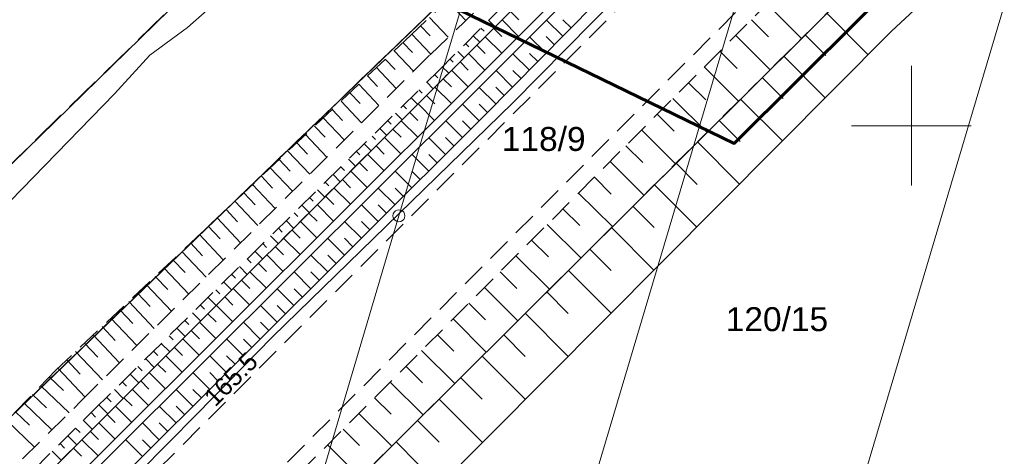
# Model space of a CAD drawing. Extents: x 7503703 to 7518012, y 5690450 to 5705715.
# Tile 25 of 50: x 7512663 to 7512704, y 5696836 to 5696854. Entities that reach past the tile are written whole.
import ezdxf
from ezdxf.enums import TextEntityAlignment as Align

# ---------------------------------------------------------------- set-up
doc = ezdxf.new("R2010")
doc.units = 0
for name, pattern in [('PRZER1-1', [1, 0.5, -0.5]), ('PRZER2-1', [1.5, 1, -0.5]), ('PRZER3-1', [2, 1.5, -0.5])]:
    doc.linetypes.add(name, pattern=pattern)
doc.layers.get('0').update_dxf_attribs({"linetype": 'CONTINUOUS'})
for name, color, linetype, lineweight in [('EGDE', 7, 'CONTINUOUS', 18), ('EGDE_O', 7, 'CONTINUOUS', 18), ('EGPG', 7, 'CONTINUOUS', 18), ('GOSRBG', 7, 'CONTINUOUS', 18), ('GUPPRZ_O', 7, 'CONTINUOUS', 18), ('OTKC', 7, 'CONTINUOUS', 18), ('OTKG', 7, 'CONTINUOUS', 18), ('OTKJ', 7, 'CONTINUOUS', 18), ('OTKK', 7, 'CONTINUOUS', 25), ('OTRK', 7, 'CONTINUOUS', 18), ('OTRU', 7, 'CONTINUOUS', 18), ('Ramka sekcyjna', 7, 'CONTINUOUS', 18)]:
    doc.layers.add(name, color=color, linetype=linetype, lineweight=lineweight)
for name, color, linetype, lineweight, true_color in [('EGUG', 96, 'CONTINUOUS', 18, 0x008000), ('GESKLU', 96, 'CONTINUOUS', 18, 0x008000), ('SUEP', 1, 'CONTINUOUS', 18, 0xff0000)]:
    doc.layers.add(name, color=color, linetype=linetype, lineweight=lineweight, true_color=true_color)
doc.styles.add('Arial', font='arial.ttf')

# ---------------------------------------------------------------- blocks, each defined once
blk = doc.blocks.new('D_GEPPGD1_1')
at = {"color": 0}
blk.add_lwpolyline([(0, 0.25), (0.077254, 0.237764), (0.146946, 0.202254), (0.202254, 0.146946), (0.237764, 0.077254), (0.25, 0), (0.237764, -0.077254), (0.202254, -0.146946), (0.146946, -0.202254), (0.077254, -0.237764), (0, -0.25), (-0.077254, -0.237764), (-0.146946, -0.202254), (-0.202254, -0.146946), (-0.237764, -0.077254), (-0.25, 0), (-0.237764, 0.077254), (-0.202254, 0.146946), (-0.146946, 0.202254), (-0.077254, 0.237764)], close=True, dxfattribs=at)

msp = doc.modelspace()

# ---------------------------------------------------------------- linework, layer by layer
at = {"layer": 'EGDE', "color": 7, "linetype": 'Continuous', "lineweight": 18, "elevation": 10.22}
for points in [[(7512681.61, 5696741.96), (7512695.047, 5696787.292), (7512729.161, 5696902.336), (7512717.47, 5696890.889), (7512713.35, 5696886.929), (7512668.15, 5696734.72), (7512671.52, 5696736.42)], [(7512668.15, 5696734.72), (7512713.35, 5696886.929), (7512697.622, 5696871.76), (7512654.9, 5696728.02)], [(7512654.9, 5696728.02), (7512697.622, 5696871.76), (7512681.646, 5696856.369), (7512678.617, 5696846.239), (7512643, 5696725.868), (7512641.51, 5696721.31), (7512645.59, 5696723.32)], [(7512643, 5696725.868), (7512678.617, 5696846.239), (7512681.646, 5696856.369), (7512632.502, 5696809.033), (7512611.094, 5696736.371), (7512603.48, 5696711.37), (7512605.99, 5696709.95), (7512610.22, 5696705.77), (7512628.362, 5696715.419), (7512631.91, 5696716.57), (7512641.51, 5696721.31)]]:
    msp.add_lwpolyline(points, close=True, dxfattribs=at)
msp.add_lwpolyline([(7512550.14, 5696758.187), (7512563.38, 5696761.29), (7512577.049, 5696765.619), (7512584.278, 5696769.138), (7512587.988, 5696770.947), (7512599.816, 5696778.432), (7512607.915, 5696785.659), (7512612.414, 5696789.678), (7512632.502, 5696809.033), (7512681.646, 5696856.369), (7512697.622, 5696871.76), (7512713.35, 5696886.929), (7512717.47, 5696890.889), (7512689.851, 5696898.43), (7512674.495, 5696883.749), (7512592.16, 5696804.83), (7512587.987, 5696800.83), (7512583.288, 5696797.191), (7512578.028, 5696794.183), (7512572.679, 5696791.664), (7512564.28, 5696788.226), (7512558.57, 5696786.126), (7512552.67, 5696784.835)], dxfattribs=at)
at = {"layer": 'EGUG', "color": 96, "linetype": 'PRZER1-1', "lineweight": 18, "true_color": 0x008000, "elevation": 10.08}
for points in [[(7512632.502, 5696809.033), (7512681.646, 5696856.369), (7512697.622, 5696871.76), (7512713.35, 5696886.929), (7512717.47, 5696890.889), (7512729.161, 5696902.336), (7512752.974, 5696925.642), (7512773.634, 5696945.879), (7512797.065, 5696968.816), (7512818.915, 5696990.213), (7512824.737, 5696986.83), (7512830.69, 5696983.37), (7512843.21, 5696976.09), (7512868.792, 5696961.226), (7512859.113, 5696928.83), (7512847.14, 5696889.52), (7512841.85, 5696872.13), (7512838.22, 5696867.12), (7512827.45, 5696855.45), (7512807.74, 5696835.39), (7512801.73, 5696828.43), (7512798.02, 5696824.61), (7512776.84, 5696802.84)], [(7512552.67, 5696784.835), (7512558.57, 5696786.126), (7512564.28, 5696788.226), (7512572.679, 5696791.664), (7512578.028, 5696794.183), (7512583.288, 5696797.191), (7512587.987, 5696800.83), (7512592.16, 5696804.83), (7512674.495, 5696883.749), (7512689.851, 5696898.43), (7512717.47, 5696890.889), (7512713.35, 5696886.929), (7512697.622, 5696871.76), (7512681.646, 5696856.369), (7512632.502, 5696809.033), (7512612.414, 5696789.678), (7512607.915, 5696785.659), (7512599.816, 5696778.432), (7512587.988, 5696770.947), (7512584.278, 5696769.138), (7512577.049, 5696765.619), (7512563.38, 5696761.29), (7512550.14, 5696758.187)]]:
    msp.add_lwpolyline(points, dxfattribs=at)
at = {"layer": 'GESKLU', "color": 96, "linetype": 'PRZER3-1', "lineweight": 18, "true_color": 0x008000, "elevation": 10.06}
for points in [[(7512632.502, 5696809.033), (7512681.646, 5696856.369), (7512697.622, 5696871.76), (7512713.35, 5696886.929), (7512717.47, 5696890.889), (7512729.161, 5696902.336), (7512752.974, 5696925.642), (7512773.634, 5696945.879), (7512797.065, 5696968.816), (7512818.915, 5696990.213), (7512824.737, 5696986.83), (7512830.69, 5696983.37), (7512843.21, 5696976.09), (7512868.792, 5696961.226), (7512859.113, 5696928.83), (7512847.14, 5696889.52), (7512841.85, 5696872.13), (7512838.22, 5696867.12), (7512827.45, 5696855.45), (7512807.74, 5696835.39), (7512801.73, 5696828.43), (7512798.02, 5696824.61), (7512776.84, 5696802.84)], [(7512552.67, 5696784.835), (7512558.57, 5696786.126), (7512564.28, 5696788.226), (7512572.679, 5696791.664), (7512578.028, 5696794.183), (7512583.288, 5696797.191), (7512587.987, 5696800.83), (7512592.16, 5696804.83), (7512674.495, 5696883.749), (7512689.851, 5696898.43), (7512717.47, 5696890.889), (7512713.35, 5696886.929), (7512697.622, 5696871.76), (7512681.646, 5696856.369), (7512632.502, 5696809.033), (7512612.414, 5696789.678), (7512607.915, 5696785.659), (7512599.816, 5696778.432), (7512587.988, 5696770.947), (7512584.278, 5696769.138), (7512577.049, 5696765.619), (7512563.38, 5696761.29), (7512550.14, 5696758.187)]]:
    msp.add_lwpolyline(points, dxfattribs=at)
at = {"layer": 'GOSRBG', "color": 3, "linetype": 'Continuous', "lineweight": 60, "elevation": 10.04}
msp.add_lwpolyline([(7512739.985, 5696896.446), (7512699.032, 5696928.944), (7512591.508, 5696959.84), (7512503.234, 5696985.761), (7512469.374, 5696889.223), (7512539.922, 5696865.093), (7512550.495, 5696898.359), (7512651.11, 5696869.527), (7512666.595, 5696861.927), (7512692.607, 5696849.266)], close=True, dxfattribs=at)
at = {"layer": 'OTKC', "color": 7, "linetype": 'PRZER2-1', "lineweight": 18, "elevation": 10.18}
for points in [[(7512782.47, 5696914.99), (7512779.48, 5696914.88), (7512775.49, 5696914.63), (7512769.51, 5696913.97), (7512765.56, 5696913.41), (7512761.61, 5696912.67), (7512758.7, 5696911.97), (7512754.06, 5696910.48), (7512751.16, 5696909.36), (7512747.57, 5696907.58), (7512744.18, 5696905.81), (7512741.46, 5696904.15), (7512738.96, 5696902.35), (7512736.87, 5696900.59), (7512726.38, 5696890.96), (7512714.29, 5696879.83), (7512698.86, 5696865.66), (7512694.68, 5696861.82), (7512667.1, 5696834.17), (7512638.18, 5696805.03)], [(7512640.81, 5696802.57), (7512669.74, 5696831.7), (7512696.62, 5696858.71), (7512716.49, 5696877.01), (7512729, 5696888.49), (7512738.56, 5696897.36), (7512740.89, 5696899.28), (7512743.31, 5696901.06), (7512745, 5696902.14), (7512746.88, 5696903.2), (7512749.42, 5696904.52), (7512753.04, 5696906.22), (7512755.04, 5696907.05), (7512756.8, 5696907.64), (7512759.68, 5696908.49), (7512761.63, 5696908.99), (7512764.57, 5696909.57), (7512767.53, 5696910.08), (7512771.52, 5696910.63), (7512774.6, 5696910.96), (7512778.49, 5696911.23), (7512781.49, 5696911.37)]]:
    msp.add_lwpolyline(points, dxfattribs=at)
msp.add_lwpolyline([(7512485.07, 5696792.71), (7512507.37, 5696785.99), (7512516.72, 5696783.62, 0.047088), (7512535.68, 5696781.8, 0.045699), (7512554.88, 5696783.62, 0.041112), (7512573.35, 5696789.47, 0.04093), (7512590.17, 5696798.75, 0.04259), (7512604.92, 5696811.27, 0.000569), (7512641.25, 5696847.19, 0.000269), (7512676.84, 5696882.46), (7512686.22, 5696891.76), (7512687.44, 5696890.76, -0.000141), (7512660.18, 5696863.74, -0.000702), (7512624.59, 5696828.5, -0.017645), (7512598.86, 5696803.52, -0.057955), (7512582.79, 5696792.41, -0.056027), (7512564.68, 5696784.63, -0.063895), (7512545.68, 5696780.73, -0.047864), (7512526.05, 5696780.69, -0.057159), (7512506.93, 5696784.47), (7512480.86, 5696792.35), (7512481.22, 5696793.88)], format="xyb", close=True, dxfattribs=at)
at = {"layer": 'OTKG', "color": 7, "linetype": 'PRZER2-1', "lineweight": 18, "elevation": 10.18}
msp.add_lwpolyline([(7512480.72, 5696790.15), (7512506.23, 5696782.52), (7512516, 5696780.01, 0.045143), (7512535.79, 5696778.19, 0.048706), (7512555.75, 5696780.09, 0.047658), (7512574.84, 5696786.12, 0.042877), (7512592.36, 5696795.82, 0.043294), (7512607.6, 5696808.76, 0.000306), (7512643.91, 5696844.68, 0.000422), (7512679.48, 5696879.92), (7512689.09, 5696889.46), (7512687.44, 5696890.76), (7512677.96, 5696881.36), (7512660.18, 5696863.74), (7512642.41, 5696846.12, 0.000245), (7512606.06, 5696810.16), (7512598.86, 5696803.52, -0.057955), (7512582.79, 5696792.41, -0.056027), (7512564.68, 5696784.63, -0.063895), (7512545.68, 5696780.73, -0.047864), (7512526.05, 5696780.69, -0.057159), (7512506.93, 5696784.47), (7512480.86, 5696792.35)], format="xyb", close=True, dxfattribs=at)
at = {"layer": 'OTKJ', "color": 7, "linetype": 'PRZER3-1', "lineweight": 18, "elevation": 10.18}
msp.add_lwpolyline([(7512611.557, 5696798.557), (7512629.842, 5696816.509), (7512650.575, 5696836.803), (7512671.404, 5696857.173), (7512687.296, 5696868.773), (7512699.335, 5696881.17), (7512708.119, 5696893.984), (7512715.594, 5696901.122), (7512737.212, 5696922.643), (7512763.935, 5696949.102), (7512782.837, 5696967.833)], dxfattribs=at)
at = {"layer": 'OTKK', "color": 7, "linetype": 'Continuous', "lineweight": 25, "elevation": 10.18}
msp.add_lwpolyline([(7512606.29, 5696793.88), (7512611.557, 5696798.557), (7512629.842, 5696816.509), (7512650.575, 5696836.803), (7512671.404, 5696857.173), (7512687.296, 5696868.773), (7512699.335, 5696881.17), (7512708.119, 5696893.984), (7512715.594, 5696901.122), (7512737.212, 5696922.643), (7512763.935, 5696949.102), (7512782.837, 5696967.833), (7512800.41, 5696984.95)], dxfattribs=at)
at = {"layer": 'OTRK', "color": 7, "linetype": 'PRZER2-1', "lineweight": 18, "elevation": 10.06}
for points in [[(7512641.25, 5696801.96), (7512670.2, 5696831.21), (7512697.09, 5696858.21), (7512716.93, 5696876.47), (7512729.15, 5696887.78), (7512738.73, 5696896.58), (7512743.67, 5696900.52), (7512747.46, 5696902.73), (7512753.28, 5696905.61), (7512756.58, 5696906.81), (7512761.83, 5696908.35), (7512768.22, 5696909.49), (7512771.74, 5696909.88), (7512778.27, 5696910.56), (7512788.64, 5696910.74)], [(7512788.68, 5696909.14), (7512778.8, 5696909.26), (7512771.82, 5696908.48), (7512771.8, 5696908.32), (7512771.29, 5696908.42), (7512771.27, 5696908.32), (7512762.42, 5696906.39), (7512756.6, 5696904.94), (7512753.8, 5696903.76), (7512749.07, 5696901.43), (7512744.55, 5696898.52), (7512739.68, 5696894.77), (7512730.16, 5696885.94), (7512718.25, 5696875.02), (7512698.16, 5696856.38), (7512671.27, 5696829.6), (7512641.76, 5696800.07)], [(7512637.36, 5696810.73), (7512665.35, 5696838.5), (7512679.92, 5696852.97), (7512682.6, 5696855.54), (7512686.77, 5696859.9), (7512695.51, 5696868.33), (7512696.75, 5696869.41), (7512697.89, 5696869.28), (7512698.25, 5696873.2), (7512694.57, 5696869.71), (7512686, 5696861.02), (7512681.93, 5696856.46), (7512679.13, 5696853.8), (7512664.3, 5696839.79), (7512636.83, 5696811.31)], [(7512637.89, 5696810.15), (7512665.87, 5696838.12), (7512680.25, 5696852.28), (7512693.5, 5696865.63), (7512695.49, 5696866.98), (7512680.45, 5696851.95), (7512665.98, 5696837.48), (7512637.03, 5696808.52)]]:
    msp.add_lwpolyline(points, dxfattribs=at)
at = {"layer": 'OTRK', "color": 7, "linetype": 'Continuous', "lineweight": 18, "elevation": 10.06}
for points in [[(7512680.628, 5696855.223), (7512681.41, 5696854.399)], [(7512693.979, 5696855.086), (7512695.42, 5696853.651)], [(7512679.891, 5696854.523), (7512680.677, 5696853.696)], [(7512682.36, 5696854.406), (7512682.635, 5696854.133)], [(7512693.324, 5696854.429), (7512694.043, 5696853.712)], [(7512679.523, 5696854.173), (7512679.917, 5696853.759)], [(7512682.038, 5696854.081), (7512682.175, 5696853.946)], [(7512678.786, 5696853.475), (7512679.183, 5696853.054)], [(7512679.155, 5696853.824), (7512679.944, 5696852.993)], [(7512681.394, 5696853.432), (7512681.529, 5696853.298)], [(7512681.716, 5696853.757), (7512681.988, 5696853.487)], [(7512692.669, 5696853.771), (7512694.104, 5696852.341)], [(7512678.417, 5696853.126), (7512679.22, 5696852.275)], [(7512681.072, 5696853.108), (7512681.341, 5696852.841)], [(7512692.014, 5696853.113), (7512692.73, 5696852.399)], [(7512678.047, 5696852.777), (7512678.454, 5696852.347)], [(7512680.75, 5696852.783), (7512680.884, 5696852.65)], [(7512677.678, 5696852.428), (7512678.499, 5696851.559)], [(7512680.428, 5696852.459), (7512680.694, 5696852.194)], [(7512691.359, 5696852.455), (7512692.789, 5696851.031)], [(7512677.309, 5696852.08), (7512677.724, 5696851.64)], [(7512679.778, 5696851.815), (7512680.045, 5696851.545)], [(7512680.104, 5696852.136), (7512680.236, 5696852.002)], [(7512690.703, 5696851.797), (7512691.417, 5696851.086)], [(7512676.571, 5696851.382), (7512676.994, 5696850.934)], [(7512676.94, 5696851.731), (7512677.778, 5696850.843)], [(7512679.452, 5696851.495), (7512679.587, 5696851.358)], [(7512676.201, 5696851.033), (7512677.057, 5696850.127)], [(7512679.127, 5696851.174), (7512679.398, 5696850.898)], [(7512690.048, 5696851.139), (7512691.473, 5696849.72)], [(7512675.832, 5696850.685), (7512676.265, 5696850.227)], [(7512678.801, 5696850.853), (7512678.938, 5696850.714)], [(7512675.463, 5696850.336), (7512676.336, 5696849.411)], [(7512678.149, 5696850.211), (7512678.289, 5696850.07)], [(7512678.475, 5696850.532), (7512678.751, 5696850.251)], [(7512689.393, 5696850.482), (7512690.104, 5696849.773)], [(7512675.094, 5696849.987), (7512675.535, 5696849.52)], [(7512677.824, 5696849.891), (7512678.105, 5696849.605)], [(7512688.738, 5696849.824), (7512690.157, 5696848.41)], [(7512674.725, 5696849.638), (7512675.616, 5696848.695)], [(7512677.498, 5696849.57), (7512677.64, 5696849.426)], [(7512673.986, 5696848.941), (7512674.895, 5696847.979)], [(7512674.355, 5696849.289), (7512674.805, 5696848.813)], [(7512676.846, 5696848.928), (7512676.991, 5696848.782)], [(7512677.172, 5696849.249), (7512677.458, 5696848.958)], [(7512688.083, 5696849.166), (7512688.791, 5696848.46)], [(7512673.617, 5696848.592), (7512674.076, 5696848.106)], [(7512676.52, 5696848.608), (7512676.812, 5696848.312)], [(7512687.428, 5696848.508), (7512688.842, 5696847.1)], [(7512673.248, 5696848.243), (7512674.174, 5696847.263)], [(7512676.195, 5696848.287), (7512676.342, 5696848.138)], [(7512672.879, 5696847.894), (7512673.346, 5696847.4)], [(7512675.869, 5696847.966), (7512676.165, 5696847.665)], [(7512686.772, 5696847.85), (7512687.478, 5696847.147)], [(7512672.509, 5696847.545), (7512673.453, 5696846.547)], [(7512675.217, 5696847.324), (7512675.519, 5696847.019)], [(7512675.543, 5696847.645), (7512675.692, 5696847.493)], [(7512672.14, 5696847.197), (7512672.616, 5696846.693)], [(7512674.892, 5696847.004), (7512675.043, 5696846.849)], [(7512686.117, 5696847.192), (7512687.526, 5696845.789)], [(7512671.402, 5696846.499), (7512671.886, 5696845.986)], [(7512671.771, 5696846.848), (7512672.732, 5696845.831)], [(7512674.566, 5696846.683), (7512674.872, 5696846.372)], [(7512685.462, 5696846.535), (7512686.165, 5696845.834)], [(7512671.033, 5696846.15), (7512672.011, 5696845.115)], [(7512673.914, 5696846.041), (7512674.225, 5696845.725)], [(7512674.24, 5696846.362), (7512674.394, 5696846.205)], [(7512670.663, 5696845.802), (7512671.157, 5696845.279)], [(7512673.589, 5696845.72), (7512673.745, 5696845.561)], [(7512684.807, 5696845.877), (7512686.21, 5696844.479)], [(7512670.294, 5696845.453), (7512671.29, 5696844.399)], [(7512673.263, 5696845.4), (7512673.579, 5696845.079)], [(7512684.152, 5696845.219), (7512684.852, 5696844.521)], [(7512669.925, 5696845.104), (7512670.427, 5696844.572)], [(7512672.937, 5696845.079), (7512673.096, 5696844.917)], [(7512669.187, 5696844.406), (7512669.697, 5696843.866)], [(7512669.556, 5696844.755), (7512670.569, 5696843.683)], [(7512672.285, 5696844.437), (7512672.447, 5696844.273)], [(7512672.611, 5696844.758), (7512672.932, 5696844.432)], [(7512683.497, 5696844.561), (7512684.895, 5696843.169)], [(7512668.817, 5696844.058), (7512669.848, 5696842.967)], [(7512671.96, 5696844.117), (7512672.286, 5696843.786)], [(7512668.448, 5696843.709), (7512668.968, 5696843.159)], [(7512671.634, 5696843.796), (7512671.798, 5696843.629)], [(7512682.841, 5696843.903), (7512683.539, 5696843.208)], [(7512668.079, 5696843.36), (7512669.127, 5696842.251)], [(7512670.982, 5696843.154), (7512671.149, 5696842.985)], [(7512671.308, 5696843.475), (7512671.639, 5696843.139)], [(7512682.186, 5696843.245), (7512683.579, 5696841.858)], [(7512667.71, 5696843.011), (7512668.238, 5696842.452)], [(7512670.657, 5696842.833), (7512670.992, 5696842.492)], [(7512667.341, 5696842.662), (7512668.406, 5696841.535)], [(7512670.331, 5696842.513), (7512670.5, 5696842.341)], [(7512681.531, 5696842.587), (7512682.226, 5696841.895)], [(7512666.602, 5696841.965), (7512667.685, 5696840.819)], [(7512666.971, 5696842.314), (7512667.508, 5696841.745)], [(7512670.005, 5696842.192), (7512670.346, 5696841.846)], [(7512680.876, 5696841.93), (7512682.263, 5696840.548)], [(7512666.233, 5696841.616), (7512666.779, 5696841.038)], [(7512669.354, 5696841.55), (7512669.699, 5696841.199)], [(7512669.679, 5696841.871), (7512669.851, 5696841.697)], [(7512665.864, 5696841.267), (7512666.964, 5696840.103)], [(7512669.028, 5696841.23), (7512669.202, 5696841.053)], [(7512680.221, 5696841.272), (7512680.913, 5696840.582)], [(7512665.495, 5696840.919), (7512666.049, 5696840.332)], [(7512668.702, 5696840.909), (7512669.053, 5696840.553)], [(7512665.125, 5696840.57), (7512666.243, 5696839.387)], [(7512668.376, 5696840.588), (7512668.553, 5696840.409)], [(7512679.566, 5696840.614), (7512680.947, 5696839.238)], [(7512664.387, 5696839.872), (7512665.522, 5696838.671)], [(7512664.756, 5696840.221), (7512665.319, 5696839.625)], [(7512667.725, 5696839.946), (7512667.904, 5696839.765)], [(7512668.051, 5696840.267), (7512668.406, 5696839.906)], [(7512678.91, 5696839.956), (7512679.6, 5696839.269)], [(7512664.03, 5696839.511), (7512664.623, 5696838.939)], [(7512667.399, 5696839.626), (7512667.76, 5696839.26)], [(7512663.678, 5696839.145), (7512664.855, 5696838.009)], [(7512667.073, 5696839.305), (7512667.255, 5696839.121)], [(7512678.255, 5696839.298), (7512679.632, 5696837.927)], [(7512663.325, 5696838.779), (7512663.91, 5696838.215)], [(7512666.422, 5696838.663), (7512666.606, 5696838.476)], [(7512666.747, 5696838.984), (7512667.113, 5696838.613)], [(7512677.6, 5696838.64), (7512678.287, 5696837.956)], [(7512662.973, 5696838.414), (7512664.134, 5696837.294)], [(7512666.096, 5696838.342), (7512666.466, 5696837.966)], [(7512662.62, 5696838.048), (7512663.197, 5696837.492)], [(7512665.771, 5696838.021), (7512665.958, 5696837.833)], [(7512676.945, 5696837.983), (7512678.316, 5696836.617)], [(7512662.268, 5696837.683), (7512663.413, 5696836.578)], [(7512665.448, 5696837.698), (7512665.823, 5696837.323)], [(7512664.801, 5696837.051), (7512665.176, 5696836.676)], [(7512665.124, 5696837.375), (7512665.312, 5696837.187)], [(7512676.29, 5696837.325), (7512676.974, 5696836.643)], [(7512664.478, 5696836.728), (7512664.665, 5696836.54)], [(7512675.635, 5696836.667), (7512677, 5696835.307)], [(7512664.154, 5696836.405), (7512664.53, 5696836.029)]]:
    msp.add_lwpolyline(points, dxfattribs=at)
at = {"layer": 'OTRU', "color": 7, "linetype": 'Continuous', "lineweight": 18, "elevation": 10.06}
for points in [[(7512643.25, 5696797.72), (7512672.83, 5696827.43), (7512699.17, 5696853.95), (7512719.24, 5696872.6), (7512731.55, 5696883.89), (7512740.76, 5696892.34), (7512745.52, 5696896.31), (7512750.55, 5696899.43), (7512755.03, 5696901.69), (7512762.11, 5696903.85), (7512770.81, 5696905.42), (7512771.27, 5696908.32), (7512762.42, 5696906.39), (7512756.6, 5696904.94), (7512753.8, 5696903.76), (7512749.07, 5696901.43), (7512744.55, 5696898.52), (7512739.68, 5696894.77), (7512730.16, 5696885.94), (7512718.25, 5696875.02), (7512698.16, 5696856.38), (7512671.27, 5696829.6), (7512641.76, 5696800.07)], [(7512637.03, 5696808.52), (7512665.98, 5696837.48), (7512680.45, 5696851.95), (7512695.49, 5696866.98), (7512696.39, 5696867.28), (7512697.2, 5696866.53), (7512697.2, 5696865.64), (7512696.26, 5696865.95), (7512696.04, 5696866.19), (7512681.42, 5696851.54), (7512666.36, 5696836.5), (7512637.28, 5696807.43)], [(7512637.69, 5696805.92), (7512666.84, 5696835.11), (7512682.2, 5696850.44), (7512697.2, 5696865.64), (7512696.26, 5696865.95), (7512681.67, 5696851.3), (7512666.62, 5696836.3), (7512637.56, 5696807.22)], [(7512683.272, 5696854.77), (7512683.615, 5696854.427)], [(7512696.471, 5696854.698), (7512698.194, 5696852.968)], [(7512682.921, 5696854.42), (7512683.608, 5696853.733)], [(7512685.455, 5696853.738), (7512684.77, 5696854.413)], [(7512685.803, 5696854.091), (7512685.462, 5696854.428)], [(7512682.571, 5696854.069), (7512682.914, 5696853.726)], [(7512682.22, 5696853.719), (7512682.908, 5696853.031)], [(7512684.757, 5696853.031), (7512684.07, 5696853.71)], [(7512685.106, 5696853.385), (7512684.763, 5696853.723)], [(7512695.572, 5696853.803), (7512696.436, 5696852.935)], [(7512681.519, 5696853.018), (7512682.207, 5696852.329)], [(7512681.869, 5696853.368), (7512682.213, 5696853.024)], [(7512684.409, 5696852.678), (7512684.064, 5696853.018)], [(7512681.168, 5696852.667), (7512681.512, 5696852.323)], [(7512684.06, 5696852.325), (7512683.37, 5696853.007)], [(7512694.674, 5696852.908), (7512696.407, 5696851.168)], [(7512680.817, 5696852.317), (7512681.507, 5696851.627)], [(7512683.363, 5696851.619), (7512682.669, 5696852.303)], [(7512683.712, 5696851.972), (7512683.365, 5696852.313)], [(7512680.466, 5696851.966), (7512680.811, 5696851.621)], [(7512693.775, 5696852.013), (7512694.644, 5696851.14)], [(7512680.116, 5696851.616), (7512680.805, 5696850.926)], [(7512682.666, 5696850.912), (7512681.969, 5696851.6)], [(7512683.014, 5696851.265), (7512682.667, 5696851.608)], [(7512679.765, 5696851.265), (7512680.11, 5696850.92)], [(7512692.876, 5696851.118), (7512694.619, 5696849.368)], [(7512679.064, 5696850.564), (7512679.408, 5696850.219)], [(7512679.414, 5696850.914), (7512680.103, 5696850.225)], [(7512681.967, 5696850.207), (7512681.272, 5696850.903)], [(7512682.317, 5696850.559), (7512681.968, 5696850.904)], [(7512678.713, 5696850.213), (7512679.402, 5696849.524)], [(7512681.264, 5696849.506), (7512680.569, 5696850.203)], [(7512681.616, 5696849.857), (7512681.268, 5696850.205)], [(7512691.977, 5696850.223), (7512692.851, 5696849.345)], [(7512678.362, 5696849.862), (7512678.707, 5696849.518)], [(7512678.012, 5696849.512), (7512678.7, 5696848.824)], [(7512680.562, 5696848.805), (7512679.866, 5696849.502)], [(7512680.913, 5696849.156), (7512680.565, 5696849.504)], [(7512691.079, 5696849.328), (7512692.831, 5696847.568)], [(7512677.661, 5696849.161), (7512678.005, 5696848.817)], [(7512677.311, 5696848.811), (7512677.998, 5696848.123)], [(7512679.859, 5696848.104), (7512679.163, 5696848.801)], [(7512680.211, 5696848.454), (7512679.863, 5696848.803)], [(7512676.609, 5696848.109), (7512677.297, 5696847.422)], [(7512676.96, 5696848.46), (7512677.304, 5696848.116)], [(7512679.157, 5696847.403), (7512678.46, 5696848.101)], [(7512679.508, 5696847.753), (7512679.16, 5696848.102)], [(7512690.18, 5696848.432), (7512691.059, 5696847.55)], [(7512676.259, 5696847.759), (7512676.602, 5696847.415)], [(7512675.908, 5696847.408), (7512676.595, 5696846.721)], [(7512678.454, 5696846.702), (7512677.757, 5696847.4)], [(7512678.806, 5696847.052), (7512678.457, 5696847.401)], [(7512689.281, 5696847.537), (7512691.043, 5696845.768)], [(7512675.557, 5696847.057), (7512675.901, 5696846.714)], [(7512675.207, 5696846.707), (7512675.893, 5696846.02)], [(7512677.752, 5696846), (7512677.054, 5696846.699)], [(7512678.103, 5696846.351), (7512677.754, 5696846.7)], [(7512688.382, 5696846.642), (7512689.266, 5696845.755)], [(7512674.856, 5696846.356), (7512675.199, 5696846.013)], [(7512674.155, 5696845.655), (7512674.498, 5696845.312)], [(7512674.506, 5696846.006), (7512675.191, 5696845.32)], [(7512677.049, 5696845.299), (7512676.351, 5696845.999)], [(7512677.401, 5696845.65), (7512677.052, 5696845.999)], [(7512687.484, 5696845.747), (7512689.256, 5696843.968)], [(7512673.804, 5696845.304), (7512674.49, 5696844.619)], [(7512676.347, 5696844.598), (7512675.648, 5696845.298)], [(7512676.698, 5696844.949), (7512676.349, 5696845.299)], [(7512673.454, 5696844.954), (7512673.796, 5696844.611)], [(7512686.585, 5696844.852), (7512687.473, 5696843.96)], [(7512673.103, 5696844.603), (7512673.788, 5696843.918)], [(7512675.644, 5696843.897), (7512674.945, 5696844.597)], [(7512675.995, 5696844.248), (7512675.646, 5696844.598)], [(7512672.752, 5696844.252), (7512673.095, 5696843.91)], [(7512672.402, 5696843.902), (7512673.086, 5696843.217)], [(7512674.942, 5696843.196), (7512674.242, 5696843.897)], [(7512675.293, 5696843.546), (7512674.943, 5696843.897)], [(7512685.686, 5696843.957), (7512687.468, 5696842.168)], [(7512671.701, 5696843.201), (7512672.385, 5696842.517)], [(7512672.051, 5696843.551), (7512672.393, 5696843.209)], [(7512674.239, 5696842.495), (7512673.539, 5696843.196)], [(7512674.59, 5696842.845), (7512674.241, 5696843.196)], [(7512671.35, 5696842.85), (7512671.692, 5696842.508)], [(7512684.787, 5696843.062), (7512685.681, 5696842.165)], [(7512670.999, 5696842.499), (7512671.683, 5696841.816)], [(7512673.537, 5696841.794), (7512672.836, 5696842.495)], [(7512673.888, 5696842.144), (7512673.538, 5696842.495)], [(7512670.649, 5696842.149), (7512670.99, 5696841.807)], [(7512683.889, 5696842.167), (7512685.68, 5696840.368)], [(7512670.298, 5696841.798), (7512670.981, 5696841.115)], [(7512672.834, 5696841.092), (7512672.133, 5696841.795)], [(7512673.185, 5696841.443), (7512672.835, 5696841.794)], [(7512669.947, 5696841.447), (7512670.289, 5696841.106)], [(7512682.99, 5696841.272), (7512683.888, 5696840.37)], [(7512669.246, 5696840.746), (7512669.587, 5696840.405)], [(7512669.597, 5696841.097), (7512670.279, 5696840.414)], [(7512672.132, 5696840.391), (7512671.43, 5696841.094)], [(7512672.483, 5696840.742), (7512672.132, 5696841.093)], [(7512668.895, 5696840.395), (7512669.578, 5696839.713)], [(7512671.429, 5696839.69), (7512670.727, 5696840.393)], [(7512671.78, 5696840.041), (7512671.429, 5696840.392)], [(7512682.091, 5696840.377), (7512683.892, 5696838.568)], [(7512668.545, 5696840.045), (7512668.886, 5696839.704)], [(7512668.194, 5696839.694), (7512668.876, 5696839.013)], [(7512670.727, 5696838.989), (7512670.024, 5696839.693)], [(7512671.078, 5696839.34), (7512670.727, 5696839.691)], [(7512681.192, 5696839.482), (7512682.095, 5696838.575)], [(7512667.844, 5696839.344), (7512668.184, 5696839.003)], [(7512667.142, 5696838.642), (7512667.483, 5696838.302)], [(7512667.493, 5696838.993), (7512668.174, 5696838.312)], [(7512670.024, 5696838.288), (7512669.321, 5696838.992)], [(7512670.375, 5696838.638), (7512670.024, 5696838.99)], [(7512666.792, 5696838.292), (7512667.472, 5696837.611)], [(7512669.322, 5696837.587), (7512668.618, 5696838.291)], [(7512669.673, 5696837.937), (7512669.321, 5696838.29)], [(7512680.294, 5696838.587), (7512682.105, 5696836.768)], [(7512666.441, 5696837.941), (7512666.781, 5696837.601)], [(7512666.09, 5696837.59), (7512666.771, 5696836.91)], [(7512668.619, 5696836.886), (7512667.915, 5696837.591)], [(7512668.97, 5696837.236), (7512668.618, 5696837.589)], [(7512679.395, 5696837.692), (7512680.303, 5696836.78)], [(7512665.74, 5696837.24), (7512666.08, 5696836.9)], [(7512665.389, 5696836.889), (7512666.069, 5696836.209)], [(7512667.916, 5696836.184), (7512667.212, 5696836.89)], [(7512668.268, 5696836.535), (7512667.916, 5696836.888)], [(7512678.496, 5696836.797), (7512680.317, 5696834.968)], [(7512665.039, 5696836.538), (7512665.379, 5696836.199)]]:
    msp.add_lwpolyline(points, dxfattribs=at)
at = {"layer": 'Ramka sekcyjna', "color": 7, "linetype": 'Continuous', "lineweight": 18, "elevation": 100, "flags": 128}
for points in [[(7512700, 5696847.5), (7512700, 5696852.5)], [(7512702.5, 5696850), (7512697.5, 5696850)]]:
    msp.add_lwpolyline(points, dxfattribs=at)
at = {"layer": 'SUEP', "color": 1, "linetype": 'Continuous', "lineweight": 18, "true_color": 0xff0000, "elevation": 10.14}
for points in [[(7512697.88, 5696865.66), (7512696.77, 5696864.54), (7512683.35, 5696850.95), (7512673.34, 5696841.18), (7512670.18, 5696837.95), (7512661.7, 5696829.38), (7512648.77, 5696816.37), (7512638.99, 5696806.56), (7512629.29, 5696796.79), (7512626.88, 5696794.46), (7512603.56, 5696770.98), (7512593.52, 5696761.45), (7512587.41, 5696754.59), (7512585.8, 5696751.71), (7512585.18, 5696749.22), (7512584.85, 5696746.37), (7512585.29, 5696742.96), (7512586.11, 5696740.53), (7512587.76, 5696737.8), (7512590.13, 5696735.24), (7512598.74, 5696727.16), (7512607.2, 5696718.57)], [(7512626.253, 5696810.623), (7512627.043, 5696812.003), (7512628.402, 5696813.183), (7512637.631, 5696821.991), (7512647.26, 5696831.46), (7512648.1, 5696832.94), (7512649.89, 5696834.3), (7512658.039, 5696842.389), (7512666.748, 5696851.329), (7512668.228, 5696852.949), (7512669.797, 5696854.099), (7512673.507, 5696857.389), (7512678.376, 5696860.589), (7512681.175, 5696863.029)]]:
    msp.add_lwpolyline(points, dxfattribs=at)

# ---------------------------------------------------------------- block references
at = {"layer": 'EGPG', "color": 7, "linetype": 'Continuous', "lineweight": 18}
msp.add_blockref('D_GEPPGD1_1', (7512678.617, 5696846.239, 10.24), dxfattribs=at)

# ---------------------------------------------------------------- texts
at = {"layer": 'EGDE_O', "color": 7, "linetype": 'Continuous', "lineweight": 0, "style": 'Arial'}
for s, p in [('118/9', (7512684.659, 5696848.949, 10.8)), ('120/15', (7512694.389, 5696841.423, 10.8))]:
    msp.add_text(s, height=1, dxfattribs=at).set_placement(p, align=Align.CENTER)
at = {"layer": 'GUPPRZ_O', "color": 1, "linetype": 'Continuous', "lineweight": 0, "true_color": 0xff0000, "style": 'Arial'}
msp.add_text('165.5', height=0.75, rotation=45.2226, dxfattribs=at).set_placement((7512670.947, 5696838.222, 10.8))

doc.saveas('drawing.dxf')
